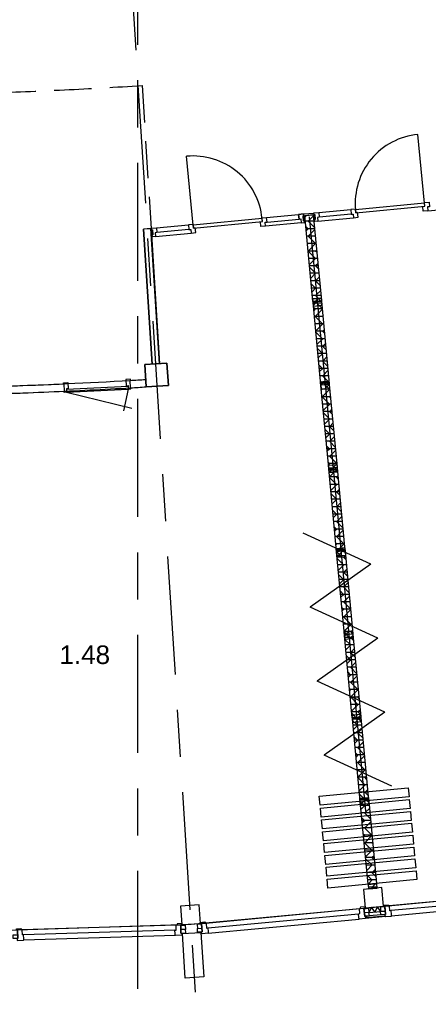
# Model space of a CAD drawing. Header units: millimetres. Extents: x -5940 to 121280, y -35718 to 26615.
# Tile 25 of 52: x 58892 to 64383, y -28474 to -15229. Entities that reach past the tile are written whole.
import ezdxf

# ---------------------------------------------------------------- set-up
doc = ezdxf.new("R2010")
doc.units = ezdxf.units.MM
doc.header["$LTSCALE"] = 100
doc.linetypes.add('Center', pattern=[31.75, 6.35, -4.7625, 15.875, -4.7625])
doc.linetypes.add('IMPORT-B0705', pattern=[7.5, 5, -2.5])
for name, color, linetype in [('AL21----_BUITENWAND', 3, 'Continuous'), ('AL22----_BINNENWAND', 2, 'Continuous'), ('AL28----_CONSTRUCTIES', 4, 'Continuous'), ('AL31----_BUITENKOZIJN', 1, 'Continuous'), ('AL32----_BINNENKOZIJN', 1, 'Continuous'), ('BL$7----_DOORSNEDE', 8, 'Continuous'), ('BL$7----_STRAMIEN', 8, 'Continuous'), ('BL$8----_RUIMTENUMMER', 2, 'Continuous')]:
    doc.layers.add(name, color=color, linetype=linetype)
doc.styles.add('Arial_2', font='arial.ttf', dxfattribs={"height": 245.883234})
pattern_1 = [(275.4, (-9675.06, 51342.96), (99.5562, 9.41083), [1000, 0]), (320.4, (-9675.055, 51342.96), (9.41207, -99.56932), [141.42, -141.42]), (230.4, (-9675.055, 51342.96), (9.41207, -99.56932), [141.42, -141.42])]
pattern_2 = [(275.4, (-10800.06, 51342.96), (99.5562, 9.41083), [1000, 0]), (320.4, (-10800.055, 51342.96), (9.41207, -99.56932), [141.42, -141.42]), (230.4, (-10800.055, 51342.96), (9.41207, -99.56932), [141.42, -141.42])]
pattern_3 = [(275.4, (-11925.06, 51342.96), (99.5562, 9.41083), [1000, 0]), (320.4, (-11925.055, 51342.96), (9.41207, -99.56932), [141.42, -141.42]), (230.4, (-11925.055, 51342.96), (9.41207, -99.56932), [141.42, -141.42])]
pattern_4 = [(275.4, (-13050.06, 51342.96), (99.5562, 9.41083), [1000, 0]), (320.4, (-13050.055, 51342.96), (9.41207, -99.56932), [141.42, -141.42]), (230.4, (-13050.055, 51342.96), (9.41207, -99.56932), [141.42, -141.42])]
pattern_5 = [(275.4, (-14175.06, 51342.96), (99.5562, 9.41083), [1000, 0]), (320.4, (-14175.055, 51342.96), (9.41207, -99.56932), [141.42, -141.42]), (230.4, (-14175.055, 51342.96), (9.41207, -99.56932), [141.42, -141.42])]
pattern_6 = [(275.4, (-15300.06, 51342.96), (99.5562, 9.41083), [1000, 0]), (320.4, (-15300.055, 51342.96), (9.41207, -99.56932), [141.42, -141.42]), (230.4, (-15300.055, 51342.96), (9.41207, -99.56932), [141.42, -141.42])]
pattern_7 = [(275.4, (-16425.055, 51342.96), (99.5562, 9.41083), [1000, 0]), (320.4, (-16425.055, 51342.96), (9.41207, -99.56932), [141.42, -141.42]), (230.4, (-16425.055, 51342.96), (9.41207, -99.56932), [141.42, -141.42])]
pattern_8 = [(275.4, (-17550.055, 51342.96), (99.5562, 9.41083), [1000, 0]), (320.4, (-17550.055, 51342.96), (9.41207, -99.56932), [141.42, -141.42]), (230.4, (-17550.055, 51342.96), (9.41207, -99.56932), [141.42, -141.42])]

# ---------------------------------------------------------------- blocks, each defined once
blk = doc.blocks.new('_GM_BCB_eindpaneel Espero - Sonico 110 communicatiepaneel_1_000001 - _GM_BCB_eindpaneel Espero - Sonico 110 communicatiepaneel_1000-V97-_--_101 1e verdieping')
at = {"linetype": 'ByBlock', "lineweight": -2}
h = blk.add_hatch(dxfattribs=at)
h.set_pattern_fill('FP_36', color=0, style=0, pattern_type=2)
h.set_pattern_definition(pattern_1)
h.paths.add_polyline_path([(0, -59), (60, -59), (60, 59), (0, 59)], flags=0)
h = blk.add_hatch(dxfattribs=at)
h.set_pattern_fill('FP_36', color=0, style=0, pattern_type=2)
h.set_pattern_definition(pattern_1)
h.paths.add_polyline_path([(62, -59), (1223, -59), (1223, 59), (62, 59)], flags=0)
at = {"color": 0, "linetype": 'ByBlock', "lineweight": -2}
for p, q in [((0, 59), (60, 59)), ((0, -59), (0, 59)), ((60, -59), (60, 59)), ((60, 50), (62, 50)), ((60, -50), (60, 50)), ((62, 59), (1223, 59)), ((62, -59), (62, 59)), ((62, -50), (62, 50)), ((1223, -59), (1223, 59)), ((1225, 50), (1223, 50)), ((1223, -50), (1223, 50)), ((1225, -50), (1225, 50)), ((60, -59), (0, -59)), ((62, -50), (60, -50)), ((62, -59), (1223, -59)), ((1223, -50), (1225, -50))]:
    blk.add_line(p, q, dxfattribs=at)
blk = doc.blocks.new('_GM_BCB_eindpaneel Espero - Sonico 110 communicatiepaneel_1_000001 - _GM_BCB_eindpaneel Espero - Sonico 110 communicatiepaneel_1000-V98-_--_101 1e verdieping')
at = {"linetype": 'ByBlock', "lineweight": -2}
h = blk.add_hatch(dxfattribs=at)
h.set_pattern_fill('FP_37', color=0, style=0, pattern_type=2)
h.set_pattern_definition(pattern_2)
h.paths.add_polyline_path([(0, -59), (60, -59), (60, 59), (0, 59), (0, 48)], flags=0)
h = blk.add_hatch(dxfattribs=at)
h.set_pattern_fill('FP_37', color=0, style=0, pattern_type=2)
h.set_pattern_definition(pattern_2)
h.paths.add_polyline_path([(62, -59), (1223, -59), (1223, 59), (62, 59), (62, 54)], flags=0)
at = {"color": 0, "linetype": 'ByBlock', "lineweight": -2}
for p, q in [((0, 59), (60, 59)), ((0, -59), (0, 59)), ((60, -59), (60, 59)), ((60, 50), (62, 50)), ((60, -50), (60, 50)), ((62, 59), (1223, 59)), ((62, -59), (62, 59)), ((62, -50), (62, 50)), ((1223, -59), (1223, 59)), ((1225, 50), (1223, 50)), ((1223, -50), (1223, 50)), ((1225, -50), (1225, 50)), ((60, -59), (0, -59)), ((62, -50), (60, -50)), ((62, -59), (1223, -59)), ((1223, -50), (1225, -50))]:
    blk.add_line(p, q, dxfattribs=at)
blk = doc.blocks.new('_GM_BCB_eindpaneel Espero - Sonico 110 communicatiepaneel_1_000001 - _GM_BCB_eindpaneel Espero - Sonico 110 communicatiepaneel_1000-V99-_--_101 1e verdieping')
at = {"linetype": 'ByBlock', "lineweight": -2}
h = blk.add_hatch(dxfattribs=at)
h.set_pattern_fill('FP_38', color=0, style=0, pattern_type=2)
h.set_pattern_definition(pattern_3)
h.paths.add_polyline_path([(0, -59), (60, -59), (60, 59), (0, 59), (0, 35)], flags=0)
h = blk.add_hatch(dxfattribs=at)
h.set_pattern_fill('FP_38', color=0, style=0, pattern_type=2)
h.set_pattern_definition(pattern_3)
h.paths.add_polyline_path([(62, -59), (1223, -59), (1223, 59), (62, 59)], flags=0)
at = {"color": 0, "linetype": 'ByBlock', "lineweight": -2}
for p, q in [((0, 59), (60, 59)), ((0, -59), (0, 59)), ((60, -59), (60, 59)), ((60, 50), (62, 50)), ((60, -50), (60, 50)), ((62, 59), (1223, 59)), ((62, -59), (62, 59)), ((62, -50), (62, 50)), ((1223, -59), (1223, 59)), ((1225, 50), (1223, 50)), ((1223, -50), (1223, 50)), ((1225, -50), (1225, 50)), ((60, -59), (0, -59)), ((62, -50), (60, -50)), ((62, -59), (1223, -59)), ((1223, -50), (1225, -50))]:
    blk.add_line(p, q, dxfattribs=at)
blk = doc.blocks.new('_GM_BCB_eindpaneel Espero - Sonico 110 communicatiepaneel_1_000001 - _GM_BCB_eindpaneel Espero - Sonico 110 communicatiepaneel_1000-V100-_--_101 1e verdieping')
at = {"linetype": 'ByBlock', "lineweight": -2}
h = blk.add_hatch(dxfattribs=at)
h.set_pattern_fill('FP_39', color=0, style=0, pattern_type=2)
h.set_pattern_definition(pattern_4)
h.paths.add_polyline_path([(0, -59), (60, -59), (60, 59), (0, 59), (0, 23)], flags=0)
h = blk.add_hatch(dxfattribs=at)
h.set_pattern_fill('FP_39', color=0, style=0, pattern_type=2)
h.set_pattern_definition(pattern_4)
h.paths.add_polyline_path([(62, -59), (1223, -59), (1223, 59), (62, 59), (62, 29)], flags=0)
at = {"color": 0, "linetype": 'ByBlock', "lineweight": -2}
for p, q in [((0, 59), (60, 59)), ((0, -59), (0, 59)), ((60, -59), (60, 59)), ((60, 50), (62, 50)), ((60, -50), (60, 50)), ((62, 59), (1223, 59)), ((62, -59), (62, 59)), ((62, -50), (62, 50)), ((1223, -59), (1223, 59)), ((1225, 50), (1223, 50)), ((1223, -50), (1223, 50)), ((1225, -50), (1225, 50)), ((60, -59), (0, -59)), ((62, -50), (60, -50)), ((62, -59), (1223, -59)), ((1223, -50), (1225, -50))]:
    blk.add_line(p, q, dxfattribs=at)
blk = doc.blocks.new('_GM_BCB_eindpaneel Espero - Sonico 110 communicatiepaneel_1_000001 - _GM_BCB_eindpaneel Espero - Sonico 110 communicatiepaneel_1000-V101-_--_101 1e verdieping')
at = {"linetype": 'ByBlock', "lineweight": -2}
h = blk.add_hatch(dxfattribs=at)
h.set_pattern_fill('FP_40', color=0, style=0, pattern_type=2)
h.set_pattern_definition(pattern_5)
h.paths.add_polyline_path([(0, -59), (60, -59), (60, 59), (0, 59)], flags=0)
h = blk.add_hatch(dxfattribs=at)
h.set_pattern_fill('FP_40', color=0, style=0, pattern_type=2)
h.set_pattern_definition(pattern_5)
h.paths.add_polyline_path([(62, -59), (1223, -59), (1223, 59), (62, 59)], flags=0)
at = {"color": 0, "linetype": 'ByBlock', "lineweight": -2}
for p, q in [((0, 59), (60, 59)), ((0, -59), (0, 59)), ((60, -59), (60, 59)), ((60, 50), (62, 50)), ((60, -50), (60, 50)), ((62, 59), (1223, 59)), ((62, -59), (62, 59)), ((62, -50), (62, 50)), ((1223, -59), (1223, 59)), ((1225, 50), (1223, 50)), ((1223, -50), (1223, 50)), ((1225, -50), (1225, 50)), ((60, -59), (0, -59)), ((62, -50), (60, -50)), ((62, -59), (1223, -59)), ((1223, -50), (1225, -50))]:
    blk.add_line(p, q, dxfattribs=at)
blk = doc.blocks.new('_GM_BCB_eindpaneel Espero - Sonico 110 communicatiepaneel_1_000001 - _GM_BCB_eindpaneel Espero - Sonico 110 communicatiepaneel_1000-V102-_--_101 1e verdieping')
at = {"linetype": 'ByBlock', "lineweight": -2}
h = blk.add_hatch(dxfattribs=at)
h.set_pattern_fill('FP_41', color=0, style=0, pattern_type=2)
h.set_pattern_definition(pattern_6)
h.paths.add_polyline_path([(0, -59), (60, -59), (60, 59), (0, 59), (0, -1)], flags=0)
h = blk.add_hatch(dxfattribs=at)
h.set_pattern_fill('FP_41', color=0, style=0, pattern_type=2)
h.set_pattern_definition(pattern_6)
h.paths.add_polyline_path([(62, -59), (1223, -59), (1223, 59), (62, 59), (62, 4)], flags=0)
at = {"color": 0, "linetype": 'ByBlock', "lineweight": -2}
for p, q in [((0, 59), (60, 59)), ((0, -59), (0, 59)), ((60, -59), (60, 59)), ((60, 50), (62, 50)), ((60, -50), (60, 50)), ((62, 59), (1223, 59)), ((62, -59), (62, 59)), ((62, -50), (62, 50)), ((1223, -59), (1223, 59)), ((1225, 50), (1223, 50)), ((1223, -50), (1223, 50)), ((1225, -50), (1225, 50)), ((60, -59), (0, -59)), ((62, -50), (60, -50)), ((62, -59), (1223, -59)), ((1223, -50), (1225, -50))]:
    blk.add_line(p, q, dxfattribs=at)
blk = doc.blocks.new('_GM_BCB_eindpaneel Espero - Sonico 110 communicatiepaneel_1_000001 - _GM_BCB_eindpaneel Espero - Sonico 110 communicatiepaneel_1000-V103-_--_101 1e verdieping')
at = {"linetype": 'ByBlock', "lineweight": -2}
h = blk.add_hatch(dxfattribs=at)
h.set_pattern_fill('FP_42', color=0, style=0, pattern_type=2)
h.set_pattern_definition(pattern_7)
h.paths.add_polyline_path([(0, -59), (60, -59), (60, 59), (0, 59)], flags=0)
h = blk.add_hatch(dxfattribs=at)
h.set_pattern_fill('FP_42', color=0, style=0, pattern_type=2)
h.set_pattern_definition(pattern_7)
h.paths.add_polyline_path([(62, -59), (1223, -59), (1223, 59), (62, 59)], flags=0)
at = {"color": 0, "linetype": 'ByBlock', "lineweight": -2}
for p, q in [((0, 59), (60, 59)), ((0, -59), (0, 59)), ((60, -59), (60, 59)), ((60, 50), (62, 50)), ((60, -50), (60, 50)), ((62, 59), (1223, 59)), ((62, -59), (62, 59)), ((62, -50), (62, 50)), ((1223, -59), (1223, 59)), ((1225, 50), (1223, 50)), ((1223, -50), (1223, 50)), ((1225, -50), (1225, 50)), ((60, -59), (0, -59)), ((62, -50), (60, -50)), ((62, -59), (1223, -59)), ((1223, -50), (1225, -50))]:
    blk.add_line(p, q, dxfattribs=at)
blk = doc.blocks.new('_GM_BCB_eindpaneel Espero - Sonico 110 communicatiepaneel_1_000001 - _GM_BCB_eindpaneel Espero - Sonico 110 communicatiepaneel_1000-V104-_--_101 1e verdieping')
at = {"linetype": 'ByBlock', "lineweight": -2}
h = blk.add_hatch(dxfattribs=at)
h.set_pattern_fill('FP_43', color=0, style=0, pattern_type=2)
h.set_pattern_definition(pattern_8)
h.paths.add_polyline_path([(0, -59), (60, -59), (60, 59), (0, 59), (0, -26)], flags=0)
h = blk.add_hatch(dxfattribs=at)
h.set_pattern_fill('FP_43', color=0, style=0, pattern_type=2)
h.set_pattern_definition(pattern_8)
h.paths.add_polyline_path([(62, -59), (1223, -59), (1223, 59), (62, 59), (62, -20)], flags=0)
at = {"color": 0, "linetype": 'ByBlock', "lineweight": -2}
for p, q in [((0, 59), (60, 59)), ((0, -59), (0, 59)), ((60, -59), (60, 59)), ((60, 50), (62, 50)), ((60, -50), (60, 50)), ((62, 59), (1223, 59)), ((62, -59), (62, 59)), ((62, -50), (62, 50)), ((1223, -59), (1223, 59)), ((1225, 50), (1223, 50)), ((1223, -50), (1223, 50)), ((1225, -50), (1225, 50)), ((60, -59), (0, -59)), ((62, -50), (60, -50)), ((62, -59), (1223, -59)), ((1223, -50), (1225, -50))]:
    blk.add_line(p, q, dxfattribs=at)

msp = doc.modelspace()

# ---------------------------------------------------------------- linework, layer by layer
at = {"layer": 'AL21----_BUITENWAND'}
for p, q in [((63586.3, -27239.8), (63741.8, -27225.1)), ((63805.4, -27293.6), (63536.6, -27319))]:
    msp.add_line(p, q, dxfattribs=at)
at = {"layer": 'AL21----_BUITENWAND', "flags": 128}
for points in [[(63800, -27267.7), (63540.6, -27290.8), (63542, -27305.7), (63801.3, -27282.6)], [(61077.5, -27522.2), (61327, -27506.5), (61364.7, -28105.3), (61115.2, -28121)]]:
    msp.add_lwpolyline(points, close=True, dxfattribs=at)
msp.add_lwpolyline([(63741.6, -27221.3), (63699, -27161.8), (63664.1, -27232.5), (63618.9, -27169.4), (63585.8, -27236.3)], dxfattribs=at)
at = {"layer": 'AL22----_BINNENWAND', "linetype": 'IMPORT-B0705'}
msp.add_line((60535.1, -16113.7), (60656.1, -18035.5), dxfattribs=at)
at = {"layer": 'AL22----_BINNENWAND'}
for p, q in [((62783.7, -17879.7), (63188.4, -22160.6)), ((60656.3, -18040), (60556.5, -18046.2)), ((60670.8, -19862.6), (60556.5, -18046.2)), ((60656.3, -18040), (60770.6, -19856.4)), ((60770.6, -19856.4), (60670.8, -19862.6)), ((60583.6, -20068.4), (60586.7, -20118.3)), ((60586.7, -20118.3), (60589.7, -20168.2)), ((58895.7, -20251), (58935.8, -20249.5)), ((63180, -22071.8), (63539.5, -25874.8)), ((63610.3, -22552.1), (62701.1, -22135.9)), ((63610.3, -22552.1), (62795.2, -23131.4)), ((63704.4, -23547.7), (62795.2, -23131.4)), ((63704.4, -23547.7), (62889.3, -24127)), ((63798.5, -24543.3), (62889.3, -24127)), ((63798.5, -24543.3), (62983.4, -25122.6)), ((63892.6, -25538.8), (62983.4, -25122.6)), ((62917.9, -25674.7), (64112.6, -25561.8)), ((64112.6, -25561.8), (64124, -25682.5)), ((62929.3, -25795.4), (62917.9, -25674.7)), ((64124, -25682.5), (62929.3, -25795.4)), ((62932.9, -25834), (64127.6, -25721.1)), ((64127.6, -25721.1), (64139, -25841.8)), ((62944.4, -25954.7), (62932.9, -25834)), ((64139, -25841.8), (62944.4, -25954.7)), ((62948, -25993.3), (64142.7, -25880.4)), ((64142.7, -25880.4), (64154.1, -26001.1)), ((62959.4, -26114), (62948, -25993.3)), ((64154.1, -26001.1), (62959.4, -26114)), ((62963.1, -26152.6), (64157.7, -26039.7)), ((64157.7, -26039.7), (64169.1, -26160.4)), ((62974.5, -26273.3), (62963.1, -26152.6)), ((64169.1, -26160.4), (62974.5, -26273.3)), ((62978.1, -26311.9), (64172.8, -26199)), ((64172.8, -26199), (64184.2, -26319.7)), ((62989.5, -26432.6), (62978.1, -26311.9)), ((64184.2, -26319.7), (62989.5, -26432.6)), ((62993.2, -26471.2), (64187.8, -26358.3)), ((64187.8, -26358.3), (64199.3, -26479)), ((63004.6, -26591.9), (62993.2, -26471.2)), ((64199.3, -26479), (63004.6, -26591.9)), ((63008.2, -26630.5), (64202.9, -26517.5)), ((64202.9, -26517.5), (64214.3, -26638.3)), ((63019.6, -26751.2), (63008.2, -26630.5)), ((64214.3, -26638.3), (63019.6, -26751.2)), ((63023.3, -26789.8), (64218, -26676.8)), ((64218, -26676.8), (64229.4, -26797.5)), ((63034.7, -26910.5), (63023.3, -26789.8)), ((64229.4, -26797.5), (63034.7, -26910.5)), ((63572, -26922.7), (63696.4, -26911))]:
    msp.add_line(p, q, dxfattribs=at)
at = {"layer": 'AL22----_BINNENWAND', "flags": 128}
msp.add_lwpolyline([(60770.6, -19856.4), (60656, -18035.5), (60556.4, -18045), (60670.8, -19862.6)], dxfattribs=at)
at = {"layer": 'AL22----_BINNENWAND', "linetype": 'IMPORT-B0705'}
msp.add_arc((56250, 51200), 67450, 270.090892, 273.642473, dxfattribs=at)
at = {"layer": 'AL22----_BINNENWAND'}
for centre, radius, start, end in [((56250, 51200), 71400, 271.705247, 272.599698), ((56250, 51200), 71400, 272.120281, 273.479631), ((56250, 51200), 71400, 273.311156, 273.479631), ((56255.1, 50804.1), 71104, 271.70996, 272.610053), ((56250, 51200), 71500, 272.003664, 272.120621), ((56250, 51200), 71500, 272.152827, 272.599674), ((56250, 51200), 71500, 272.599674, 273.479715), ((56250, 51200), 71500, 273.311133, 273.479799)]:
    msp.add_arc(centre, radius, start, end, dxfattribs=at)
at = {"layer": 'AL28----_CONSTRUCTIES'}
for p, q in [((60870.4, -19850.1), (60571, -19868.9)), ((60870.4, -19850.1), (60889.2, -20149.5)), ((60571, -19868.9), (60589.8, -20168.3)), ((60589.8, -20168.3), (60889.2, -20149.5))]:
    msp.add_line(p, q, dxfattribs=at)
at = {"layer": 'AL28----_CONSTRUCTIES', "flags": 128}
for points in [[(60571, -19868.9), (60870.4, -19850.1), (60889.2, -20149.5), (60589.8, -20168.3), (60571, -19868.9), (60589.8, -20168.3), (60889.2, -20149.5), (60870.4, -19850.1)], [(63758.7, -26905.1), (63509.8, -26928.6), (63533.3, -27177.5), (63782.2, -27154)], [(61054.3, -27152.9), (61070, -27402.5), (61319.5, -27386.8), (61303.8, -27137.2), (61054.3, -27152.9), (61070, -27402.5), (61319.5, -27386.8), (61303.8, -27137.2)]]:
    msp.add_lwpolyline(points, close=True, dxfattribs=at)
at = {"layer": 'AL31----_BUITENKOZIJN'}
for p, q in [((63657.7, -27165.7), (66120, -26929)), ((65922.5, -26954.6), (63857.1, -27149.8)), ((65908.9, -27023.2), (63883.3, -27214.6)), ((65918.7, -27094.6), (63887.1, -27286.6)), ((61194.8, -27394.6), (63657.7, -27165.7)), ((61393.5, -27382.7), (63458.9, -27187.5)), ((61419.7, -27447.5), (63445.3, -27256)), ((58722.5, -27476.2), (61194.8, -27394.6)), ((60996.1, -27407.7), (58922.5, -27472.9)), ((61423.5, -27519.5), (63455.1, -27327.4)), ((60983.4, -27547.2), (58943.9, -27611.3)), ((60978.2, -27475.3), (58944.6, -27539.2))]:
    msp.add_line(p, q, dxfattribs=at)
at = {"layer": 'AL31----_BUITENKOZIJN', "flags": 128}
for points in [[(63809, -27267.1), (63800, -27267.9), (63802.2, -27291.6), (63805.5, -27294.3), (63887.1, -27286.6), (63889.8, -27283.3), (63889.5, -27279.3), (63889.1, -27275.9), (63888.3, -27267.4), (63883.3, -27214.6), (63866.4, -27216.2), (63860.4, -27152.5), (63857.1, -27149.8), (63804.4, -27154.8), (63798.4, -27155.4), (63809, -27267.1), (63745.4, -27271.1), (63742.4, -27223.2), (63804.4, -27219.2), (63809, -27267.1), (63798.4, -27155.4)], [(63528.2, -27293.6), (63537.2, -27292.8), (63539.4, -27316.5), (63536.7, -27319.7), (63455.1, -27327.4), (63451.8, -27324.7), (63451.4, -27320.8), (63451.1, -27317.3), (63450.3, -27308.8), (63445.3, -27256), (63462.2, -27254.4), (63456.2, -27190.7), (63458.9, -27187.5), (63511.7, -27182.5), (63517.6, -27181.9), (63528.2, -27293.6), (63591.3, -27285.7), (63585.3, -27238), (63523.7, -27245.8), (63528.2, -27293.6), (63517.6, -27181.9)], [(61058.6, -27518), (61067.5, -27517.7), (61068.3, -27541.5), (61065.4, -27544.6), (60983.4, -27547.2), (60980.3, -27544.3), (60980.2, -27540.3), (60980.1, -27536.8), (60979.8, -27528.3), (60978.2, -27475.3), (60995.2, -27474.8), (60993.2, -27410.8), (60996.1, -27407.7), (61049, -27406), (61055, -27405.8), (61058.6, -27518), (61122.1, -27514), (61119.1, -27466.1), (61057, -27470), (61058.6, -27518), (61055, -27405.8)], [(61334.8, -27388.2), (61345.3, -27500), (61281.8, -27504), (61278.8, -27456), (61340.8, -27452.1), (61345.3, -27500), (61334.8, -27388.2), (61340.8, -27387.7), (61393.5, -27382.7), (61396.8, -27385.4), (61402.8, -27449.1), (61419.7, -27447.5), (61424.7, -27500.3), (61425.5, -27508.8), (61425.9, -27512.2), (61426.2, -27516.2), (61423.5, -27519.5), (61341.9, -27527.2), (61338.6, -27524.5), (61336.4, -27500.8), (61345.3, -27500)], [(58867, -27586.9), (58858.1, -27587.2), (58858.8, -27610.9), (58861.9, -27613.8), (58943.9, -27611.3), (58946.8, -27608.2), (58946.6, -27604.2), (58946.5, -27600.8), (58946.3, -27592.2), (58944.6, -27539.2), (58927.6, -27539.7), (58925.6, -27475.8), (58922.5, -27472.9), (58869.5, -27474.5), (58863.5, -27474.7), (58867, -27586.9), (58803.4, -27586.9), (58803.4, -27538.9), (58865.5, -27538.9), (58867, -27586.9), (58863.5, -27474.7)]]:
    msp.add_lwpolyline(points, dxfattribs=at)
for points in [[(63782.5, -27156.9), (63780.8, -27139.7), (63841.3, -27134), (63844.6, -27136.7), (63845.9, -27150.9), (63799.4, -27155.3)], [(63533.6, -27180.4), (63531.9, -27163.2), (63471.5, -27168.9), (63468.8, -27172.2), (63470.1, -27186.4), (63516.6, -27182)], [(63578.2, -27181), (63585.3, -27238), (63523.7, -27245.8), (63518.3, -27188.5)], [(63738.8, -27165.8), (63742.4, -27223.2), (63804.4, -27219.2), (63799, -27162)], [(61069.6, -27405.4), (61069.1, -27388.1), (61008.4, -27390), (61005.5, -27393.1), (61005.9, -27407.4), (61052.6, -27405.9)], [(61115.5, -27408.7), (61119.1, -27466.1), (61057, -27470), (61055.2, -27412.5)], [(61275.2, -27398.7), (61278.8, -27456), (61340.8, -27452.1), (61335.4, -27394.9)], [(61320.3, -27389.6), (61318.6, -27372.4), (61379.1, -27366.7), (61382.4, -27369.4), (61383.7, -27383.6), (61337.2, -27388)], [(58847.5, -27475.2), (58847, -27458), (58907.7, -27456.1), (58910.8, -27459), (58911.2, -27473.2), (58864.6, -27474.7)]]:
    msp.add_lwpolyline(points, close=True, dxfattribs=at)
at = {"layer": 'AL32----_BINNENKOZIJN'}
for p, q in [((64330.6, -17698.2), (64243.1, -16772.4)), ((61222.8, -17992), (61135.3, -17066.1)), ((62713.5, -17841.1), (62838, -17829.3)), ((62911.6, -17822.3), (63341.1, -17781.7)), ((60729.7, -18028.6), (61159.1, -17988)), ((59493, -20226.3), (59488.5, -20126.4)), ((60379.7, -20180.8), (60374, -20080.8)), ((59519.8, -20199.8), (60348.7, -20156.9)), ((59521.8, -20239.8), (60400, -20453.5)), ((60350.7, -20196.9), (60288.2, -20490.3))]:
    msp.add_line(p, q, dxfattribs=at)
at = {"layer": 'AL32----_BINNENKOZIJN', "flags": 128}
for points in [[(62897.5, -17938.2), (63376.7, -17892.9), (63439.4, -17886.9), (63433.4, -17823.2), (63408.5, -17825.6), (64334.4, -17738.1), (64330.6, -17698.2), (63404.7, -17785.8), (63408.5, -17825.6), (63403.8, -17775.8), (63341.1, -17781.7), (63347.1, -17845.4), (62917.7, -17886)], [(64378.2, -17798.2), (64315.5, -17804.1), (64309.5, -17740.4), (64334.4, -17738.1), (64329.6, -17688.3), (64392.4, -17682.4), (64398.4, -17746), (64373.5, -17748.3), (64378.2, -17798.2), (64857.4, -17752.9)], [(62675.5, -17959.2), (62196.3, -18004.5), (62191.6, -17954.6), (62216.4, -17952.2), (62210.4, -17888.6), (62639.9, -17848), (62706.6, -17841.7), (62639.9, -17848), (62645.9, -17911.6), (62670.8, -17909.3), (62675.5, -17959.2), (62717.3, -17955.2), (62715.1, -17932.4), (62705.2, -17933.2), (62698.8, -17865.6), (62708.7, -17864.6), (62706.6, -17841.7), (62639.9, -17848), (62645.9, -17911.6), (62670.8, -17909.3), (62675.5, -17959.2), (62717.3, -17955.2), (62715.1, -17932.4), (62705.2, -17933.2), (62698.8, -17865.6), (62708.7, -17864.6), (62706.6, -17841.7), (62639.9, -17848), (62645.9, -17911.6), (62670.8, -17909.3), (62675.5, -17959.2), (62717.3, -17955.2), (62715.1, -17932.4), (62705.2, -17933.2), (62698.8, -17865.6), (62708.7, -17864.6), (62706.6, -17841.7)], [(62216.4, -17952.2), (62645.9, -17911.6), (62639.9, -17848)], [(62645.9, -17911.6), (62670.8, -17909.3), (62675.5, -17959.2), (62717.3, -17955.2), (62715.1, -17932.4), (62705.2, -17933.2), (62698.8, -17865.6), (62708.7, -17864.6), (62706.6, -17841.7)], [(63347.1, -17845.4), (63372, -17843), (63376.7, -17892.9)], [(60715.5, -18144.4), (61194.7, -18099.1), (61257.5, -18093.2), (61251.4, -18029.5), (61226.5, -18031.8), (62152.4, -17944.3), (62148.7, -17904.5), (61222.8, -17992), (61226.5, -18031.8), (61221.8, -17982.1), (61159.1, -17988), (61165.1, -18051.6), (60735.7, -18092.2)], [(62196.3, -18004.5), (62133.6, -18010.4), (62127.5, -17946.7), (62152.4, -17944.3), (62147.7, -17894.5), (62210.4, -17888.6)], [(61165.1, -18051.6), (61190, -18049.3), (61194.7, -18099.1)], [(59480.9, -20126.7), (59480.2, -20111.7), (59540.1, -20108.6), (59544.5, -20193.5), (59519.5, -20194.8), (59521.8, -20239.8), (59486.9, -20241.6), (59486.1, -20226.6)], [(60379.7, -20080.2), (60379, -20065.2), (60319, -20068.3), (60323.4, -20153.2), (60348.4, -20151.9), (60350.7, -20196.9)], [(59521.8, -20239.8), (60350.7, -20196.9), (60385.7, -20195), (60384.9, -20180.1)]]:
    msp.add_lwpolyline(points, dxfattribs=at)
for points in [[(62715.7, -17864), (62698.8, -17865.6), (62705.2, -17933.3), (62722.1, -17931.7), (62715.7, -17864), (62698.8, -17865.6), (62705.2, -17933.3), (62722.1, -17931.7), (62715.7, -17864), (62698.8, -17865.6), (62705.2, -17933.3), (62722.1, -17931.7), (62715.7, -17864), (62698.8, -17865.6), (62705.2, -17933.3), (62722.1, -17931.7)], [(62840.1, -17852.2), (62857.1, -17850.6), (62863.5, -17918.4), (62846.5, -17920)], [(62844.9, -17828.6), (62911.6, -17822.3), (62917.7, -17886), (62892.8, -17888.4), (62897.5, -17938.2), (62855.7, -17942.1), (62853.5, -17919.3), (62863.5, -17918.3), (62857.1, -17850.6), (62847.1, -17851.5)], [(60658.2, -18058.4), (60675.1, -18056.8), (60681.5, -18124.6), (60664.6, -18126.2)], [(60663, -18034.9), (60729.7, -18028.6), (60735.7, -18092.2), (60710.8, -18094.5), (60715.5, -18144.4), (60673.7, -18148.4), (60671.6, -18125.6), (60681.5, -18124.5), (60675.1, -18056.8), (60665.2, -18057.8)]]:
    msp.add_lwpolyline(points, close=True, dxfattribs=at)
at = {"layer": 'AL32----_BINNENKOZIJN'}
for centre, start, end in [((64330.6, -17698.2), 95.4, 185.4), ((61222.8, -17992), 5.4, 95.4)]:
    msp.add_arc(centre, 930, start, end, dxfattribs=at)
at = {"layer": 'BL$7----_DOORSNEDE', "linetype": 'Center'}
msp.add_line((60480.3, -32554.1), (60480.3, 23469.4), dxfattribs=at)
at = {"layer": 'BL$7----_STRAMIEN', "linetype": 'Center'}
msp.add_line((61651.3, -34650.6), (59692.6, -3518), dxfattribs=at)

# ---------------------------------------------------------------- block references
at = {"layer": 'AL22----_BINNENWAND', "xscale": -1, "rotation": 275.3999183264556}
for name, p in [('_GM_BCB_eindpaneel Espero - Sonico 110 communicatiepaneel_1_000001 - _GM_BCB_eindpaneel Espero - Sonico 110 communicatiepaneel_1000-V104-_--_101 1e verdieping', (62896.8, -19075.5)), ('_GM_BCB_eindpaneel Espero - Sonico 110 communicatiepaneel_1_000001 - _GM_BCB_eindpaneel Espero - Sonico 110 communicatiepaneel_1000-V103-_--_101 1e verdieping', (63002.6, -20195.5)), ('_GM_BCB_eindpaneel Espero - Sonico 110 communicatiepaneel_1_000001 - _GM_BCB_eindpaneel Espero - Sonico 110 communicatiepaneel_1000-V102-_--_101 1e verdieping', (63108.5, -21315.5)), ('_GM_BCB_eindpaneel Espero - Sonico 110 communicatiepaneel_1_000001 - _GM_BCB_eindpaneel Espero - Sonico 110 communicatiepaneel_1000-V101-_--_101 1e verdieping', (63214.4, -22435.5)), ('_GM_BCB_eindpaneel Espero - Sonico 110 communicatiepaneel_1_000001 - _GM_BCB_eindpaneel Espero - Sonico 110 communicatiepaneel_1000-V100-_--_101 1e verdieping', (63320.2, -23555.5)), ('_GM_BCB_eindpaneel Espero - Sonico 110 communicatiepaneel_1_000001 - _GM_BCB_eindpaneel Espero - Sonico 110 communicatiepaneel_1000-V99-_--_101 1e verdieping', (63426.1, -24675.5)), ('_GM_BCB_eindpaneel Espero - Sonico 110 communicatiepaneel_1_000001 - _GM_BCB_eindpaneel Espero - Sonico 110 communicatiepaneel_1000-V98-_--_101 1e verdieping', (63532, -25795.5)), ('_GM_BCB_eindpaneel Espero - Sonico 110 communicatiepaneel_1_000001 - _GM_BCB_eindpaneel Espero - Sonico 110 communicatiepaneel_1000-V97-_--_101 1e verdieping', (63637.8, -26915.5))]:
    msp.add_blockref(name, p, dxfattribs=at)

# ---------------------------------------------------------------- texts
at = {"layer": 'BL$8----_RUIMTENUMMER', "insert": (59765.9, -23646.7), "char_height": 250, "width": 798, "attachment_point": 2, "line_spacing_factor": 0.938532, "style": 'Arial_2'}
msp.add_mtext('1.48', dxfattribs=at)

doc.saveas('drawing.dxf')
